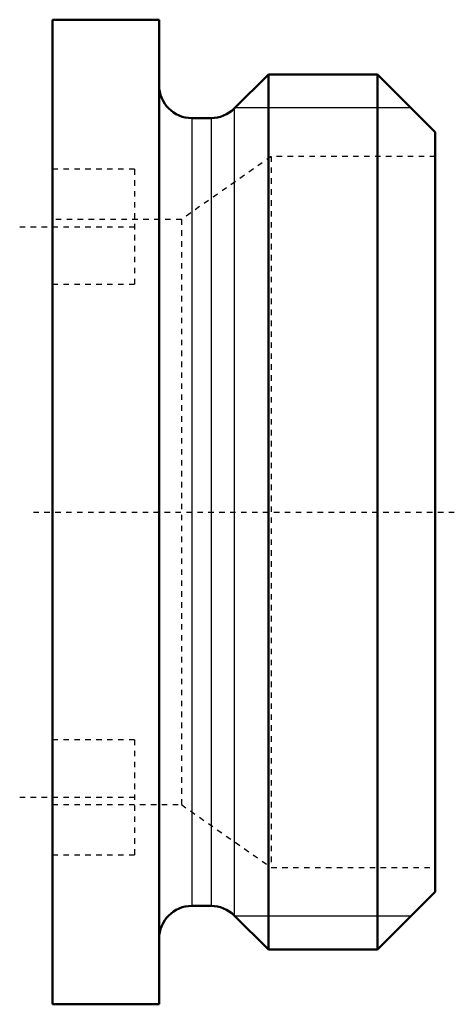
# Model space of a CAD drawing. Header units: millimetres. Extents: x -7.6 to 0.3, y -9 to 9.
import ezdxf

# ---------------------------------------------------------------- set-up
doc = ezdxf.new("R2010")
doc.units = ezdxf.units.MM
doc.linetypes.add('Center', pattern=[1.5, 0.45, -0.5, 0.05, -0.5])
doc.linetypes.add('Dashed', pattern=[2, 1, -1])
for name, color, linetype, lineweight in [('2d ConnectionPoints', 7, 'Continuous', 50), ('AM_0', 7, 'Continuous', 50), ('AM_4', 3, 'Continuous', 25), ('AM_5', 3, 'Continuous', 25), ('AM_7', 7, 'Center', 25), ('AM_9', 6, 'Dashed', 25)]:
    doc.layers.add(name, color=color, linetype=linetype, lineweight=lineweight)

msp = doc.modelspace()

# ---------------------------------------------------------------- linework, layer by layer
at = {"layer": '2d ConnectionPoints'}
msp.add_point((-5.05, 0), dxfattribs=at)
at = {"layer": 'AM_0', "ltscale": 0.070331}
for p, q in [((-5.05, 9), (-7, 9)), ((-7, 9), (-7, -9)), ((-5.05, 9), (-5.05, -9)), ((-3.05, 8), (-3.674, 7.376)), ((-1.054, 8), (-3.05, 8)), ((-3.05, 8), (-3.05, -8)), ((0, 6.946), (-1.054, 8)), ((-1.054, 8), (-1.054, -8)), ((-4.099, 7.2), (-4.45, 7.2)), ((0, 6.946), (0, -6.946)), ((-1.054, -8), (0, -6.946)), ((-4.45, -7.2), (-4.099, -7.2)), ((-3.674, -7.376), (-3.05, -8)), ((-3.05, -8), (-1.054, -8)), ((-7, -9), (-5.05, -9))]:
    msp.add_line(p, q, dxfattribs=at)
for centre, start, end in [((-4.45, 7.8), 180, 270), ((-4.099, 7.8), 270, 315), ((-4.45, -7.8), 90, 180), ((-4.099, -7.8), 45, 90)]:
    msp.add_arc(centre, 0.6, start, end, dxfattribs=at)
at = {"layer": 'AM_4', "ltscale": 0.070331}
for p, q in [((-3.674, 7.376), (-3.674, -7.376)), ((-4.45, 7.2), (-4.45, -7.2)), ((-4.099, 7.2), (-4.099, -7.2))]:
    msp.add_line(p, q, dxfattribs=at)
at = {"layer": 'AM_5', "ltscale": 0.070331}
for p, q in [((-0.44, 7.386), (-3.663, 7.386)), ((-0.44, -7.386), (-3.663, -7.386))]:
    msp.add_line(p, q, dxfattribs=at)
at = {"layer": 'AM_7', "ltscale": 0.070331}
for p, q in [((-7.6, 5.215), (-5.4, 5.215)), ((-7.35, 0), (0.35, 0)), ((-7.6, -5.215), (-5.4, -5.215))]:
    msp.add_line(p, q, dxfattribs=at)
at = {"layer": 'AM_9', "ltscale": 0.070331}
for p, q in [((-2.998, 6.5), (-4.64, 5.35)), ((0, 6.5), (-2.998, 6.5)), ((-2.998, 6.5), (-2.998, -6.5)), ((-5.5, 6.265), (-7, 6.265)), ((-5.5, 6.265), (-5.5, 4.165)), ((-4.64, 5.35), (-7, 5.35)), ((-4.64, 5.35), (-4.64, -5.35)), ((-7, 4.165), (-5.5, 4.165)), ((-5.5, -4.165), (-7, -4.165)), ((-5.5, -4.165), (-5.5, -6.265)), ((-7, -5.35), (-4.64, -5.35)), ((-4.64, -5.35), (-2.998, -6.5)), ((-7, -6.265), (-5.5, -6.265)), ((-2.998, -6.5), (0, -6.5))]:
    msp.add_line(p, q, dxfattribs=at)

doc.saveas('drawing.dxf')
